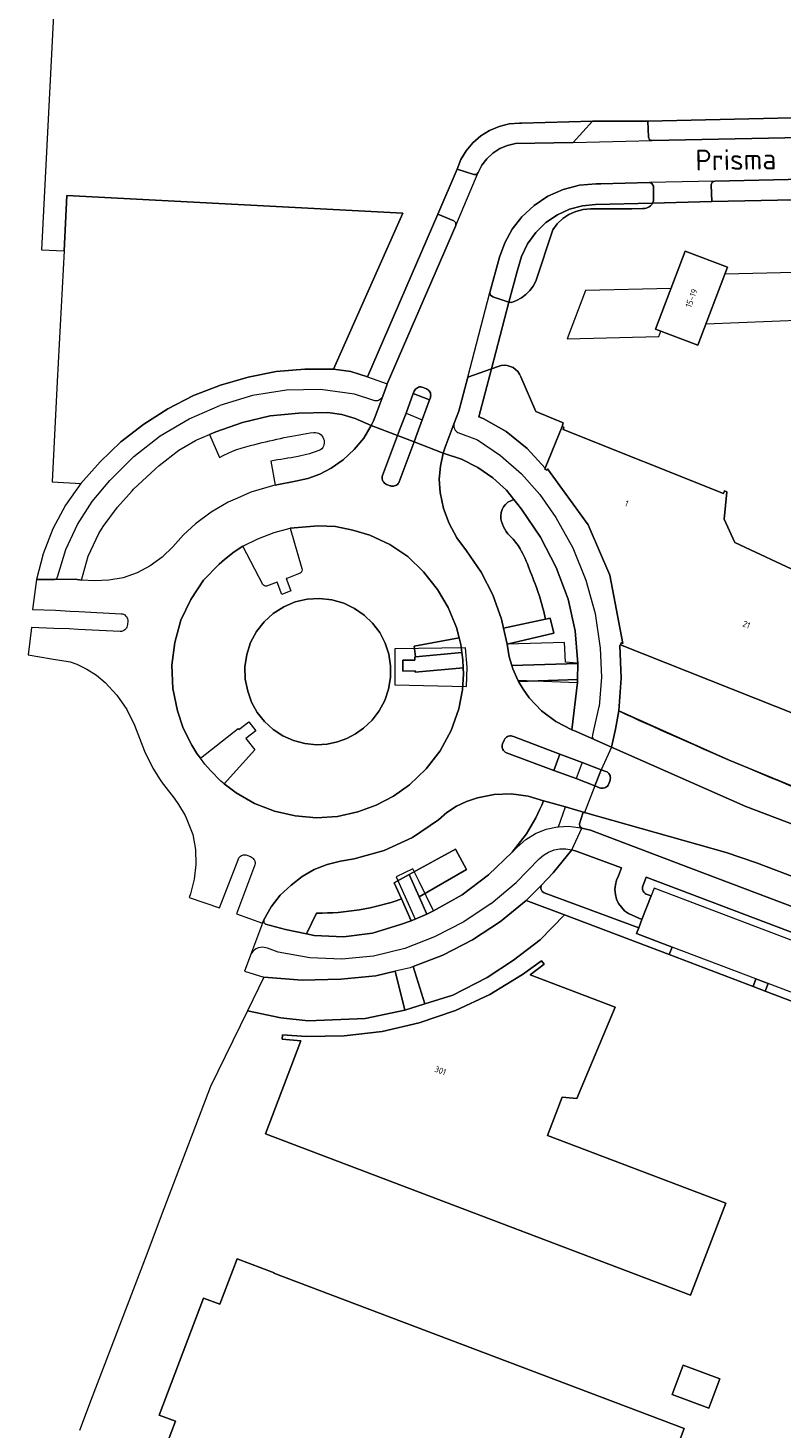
# Model space of a CAD drawing. Header units: metres. Extents: x 92650 to 117222, y 425801 to 461092.
# Tile 15 of 146: x 114434 to 114543, y 426560 to 426761. Entities that reach past the tile are written whole.
import ezdxf
from ezdxf.enums import TextEntityAlignment as Align

# ---------------------------------------------------------------- set-up
doc = ezdxf.new("R2010")
doc.units = ezdxf.units.M
for name, color, linetype, lineweight in [('B-WE-GR-BEPLANTING_CULTUUR_BODEMBEDEKKER-GV', 253, 'CONTINUOUS', 15), ('B-WE-GR-BEPLANTING_CULTUUR_HEESTERS-GV', 253, 'CONTINUOUS', 15), ('B-WE-GR-BEPLANTING_CULTUUR_VASTE PLANTENVAK-GV', 253, 'CONTINUOUS', 15), ('B-WE-GR-GROENVOORZIENING-GV', 253, 'CONTINUOUS', 15), ('B-WE-GR-HAAG-GV', 253, 'CONTINUOUS', 15), ('B-WE-IE-TERREINAFSCHEIDING_KUNSTMATIG_HEKWERK-G', 253, 'IE-TERREINAFSCHEIDING_KUNSTMATIG-SO', 15), ('B-WE-OG-BEBOUWING-GV', 253, 'CONTINUOUS', 15), ('B-WE-OG-BEBOUWING-T18', 253, 'CONTINUOUS', 15), ('B-WE-OG-BEBOUWING_OVERBOUWING-GV', 253, 'CONTINUOUS', 15), ('B-WE-OG-TERREIN_BEGROEID-GV', 253, 'CONTINUOUS', 15), ('B-WE-OG-TERREIN_ERF-GV', 253, 'CONTINUOUS', 15), ('B-WE-OG-TOPOGRAFIE-T18', 7, 'CONTINUOUS', 15), ('B-WE-VH-GESLOTENVERHARDING-GV', 253, 'CONTINUOUS', 15), ('B-WE-VH-OPENVERHARDING-GV', 253, 'CONTINUOUS', 15), ('B-WE-VH-OPENVERHARDING_BETONSTRAATSTEEN-GV', 253, 'CONTINUOUS', 15), ('B-WE-VH-OPENVERHARDING_STRAATBAKSTEEN-GV', 253, 'CONTINUOUS', 15), ('B-WE-VH-OPENVERHARDING_TEGEL-GV', 253, 'CONTINUOUS', 15)]:
    doc.layers.add(name, color=color, linetype=linetype, lineweight=lineweight)
doc.styles.add('NLCS-ISO-M200-T18', font='NLCS-ISO.ttf', dxfattribs={"height": 0.36})
doc.linetypes.add('IE-TERREINAFSCHEIDING_KUNSTMATIG-SO', pattern='A,4,[82,NLCS.SHX,S=0.75,R=90,X=0,Y=0],4,-2', length=10)

msp = doc.modelspace()

# ---------------------------------------------------------------- linework, layer by layer
at = {"layer": 'B-WE-GR-BEPLANTING_CULTUUR_BODEMBEDEKKER-GV', "transparency": 33554687, "flags": 128}
for points in [[(114491.171, 426621.158), (114495.187, 426622.407), (114500.143, 426624.969), (114503.923, 426627.447), (114507.745, 426630.387), (114511.273, 426633.958), (114505.757, 426636.05), (114502.038, 426633.022), (114498.028, 426630.392), (114493.769, 426628.187), (114489.499, 426626.535)], [(114488.306, 426620.267), (114486.907, 426625.853), (114484.121, 426625.194), (114479.082, 426624.709), (114473.558, 426624.604), (114468.049, 426625.016), (114465.681, 426620.172), (114470.45, 426619.173), (114474.397, 426618.753), (114482.587, 426619.089), (114488.299, 426620.265)]]:
    msp.add_lwpolyline(points, close=True, dxfattribs=at)
at = {"layer": 'B-WE-GR-BEPLANTING_CULTUUR_HEESTERS-GV', "transparency": 33554687, "flags": 128}
for points in [[(114502.501, 426675.185), (114503.002, 426672.878), (114509.725, 426674.459), (114509.175, 426676.654), (114508.534, 426676.494)], [(114496.119, 426673.788), (114489.64, 426672.609), (114489.85, 426671.083), (114496.508, 426671.712), (114496.366, 426672.835)]]:
    msp.add_lwpolyline(points, close=True, dxfattribs=at)
at = {"layer": 'B-WE-GR-BEPLANTING_CULTUUR_VASTE PLANTENVAK-GV', "transparency": 33554687}
for points in [[(114503.959, 426693.69, 0.3788042), (114502.119, 426690.897)], [(114502.119, 426690.897, 0.1581703), (114503.665, 426688.202)], [(114503.665, 426688.202, -0.0649586), (114505.032, 426686.337)], [(114505.032, 426686.337, -0.038092), (114506.368, 426683.238)], [(114506.368, 426683.238, -0.0471473), (114508.534, 426676.494)], [(114487.803, 426636.255, -0.0885308), (114475.616, 426634.228)]]:
    msp.add_lwpolyline(points, format="xyb", dxfattribs=at)
at = {"layer": 'B-WE-GR-BEPLANTING_CULTUUR_VASTE PLANTENVAK-GV', "transparency": 33554687, "flags": 128}
for points in [[(114503.002, 426672.878), (114503.302, 426671.097), (114503.686, 426669.805), (114513.176, 426670.129), (114512.779, 426674.798), (114511.767, 426679.374), (114510.036, 426683.933), (114507.789, 426688.26), (114505.056, 426692.299), (114504.533, 426692.97), (114503.959, 426693.69)], [(114508.534, 426676.494), (114509.175, 426676.654), (114509.725, 426674.459), (114503.002, 426672.878)], [(114474.149, 426631.23), (114475.25, 426630.999), (114479.464, 426630.829), (114483.648, 426631.359), (114487.686, 426632.576), (114489.207, 426633.136), (114487.803, 426636.255)], [(114475.616, 426634.228), (114474.149, 426631.23)]]:
    msp.add_lwpolyline(points, dxfattribs=at)
for points in [[(114479.538, 426678.771), (114477.825, 426679.272), (114476.051, 426679.474), (114474.269, 426679.372), (114472.53, 426678.968), (114470.885, 426678.274), (114469.382, 426677.31), (114468.065, 426676.105), (114466.972, 426674.694), (114466.135, 426673.117), (114465.579, 426671.421), (114465.319, 426669.655), (114465.363, 426667.87), (114465.71, 426666.119), (114466.277, 426664.54), (114467.09, 426663.073), (114468.129, 426661.756), (114469.367, 426660.624), (114470.771, 426659.705), (114472.304, 426659.025), (114473.927, 426658.6), (114475.597, 426658.442), (114477.123, 426658.534), (114478.618, 426658.849), (114479.951, 426659.335), (114481.206, 426659.998), (114482.358, 426660.826), (114483.59, 426661.985), (114484.62, 426663.327), (114485.419, 426664.818), (114485.968, 426666.418), (114486.251, 426668.086), (114486.261, 426669.777), (114485.999, 426671.448), (114485.47, 426673.055), (114484.689, 426674.556), (114483.676, 426675.911), (114482.458, 426677.084), (114481.066, 426678.046)], [(114490.362, 426636.561), (114497.151, 426640.491), (114495.565, 426643.401), (114488.937, 426639.754)]]:
    msp.add_lwpolyline(points, close=True, dxfattribs=at)
at = {"layer": 'B-WE-GR-GROENVOORZIENING-GV', "transparency": 33554687, "flags": 128}
for points in [[(114504.639, 426667.538), (114513.138, 426667.833), (114513.176, 426670.129), (114503.686, 426669.805), (114503.817, 426669.365), (114504.54, 426667.71)], [(114490.362, 426636.561), (114488.937, 426639.754), (114486.766, 426638.559), (114487.803, 426636.255), (114489.207, 426633.136), (114489.808, 426633.358), (114491.462, 426634.096)]]:
    msp.add_lwpolyline(points, close=True, dxfattribs=at)
at = {"layer": 'B-WE-GR-HAAG-GV', "transparency": 33554687, "flags": 128}
for points in [[(114511.407, 426670.29), (114511.278, 426673.13), (114503.002, 426672.878), (114503.302, 426671.097), (114503.817, 426669.365), (114504.54, 426667.71), (114513.109, 426667.405), (114513.135, 426667.63), (114513.176, 426670.129), (114513.055, 426670.14)], [(114497.178, 426666.803), (114497.282, 426669.582), (114497.026, 426672.352), (114486.884, 426672.226), (114486.884, 426667.063)], [(114490.352, 426638.791), (114489.465, 426640.605), (114487.068, 426639.433), (114488.979, 426635.197), (114489.808, 426633.358), (114492.435, 426634.53)]]:
    msp.add_lwpolyline(points, close=True, dxfattribs=at)
at = {"layer": 'B-WE-IE-TERREINAFSCHEIDING_KUNSTMATIG_HEKWERK-G', "transparency": 33554687}
msp.add_lwpolyline([(114519.049, 426663.296, 0.0130464), (114551.02, 426649.595)], format="xyb", dxfattribs=at)
at = {"layer": 'B-WE-OG-BEBOUWING-GV', "transparency": 33554687, "flags": 128}
for points in [[(114488.031, 426734.863), (114439.719, 426737.388), (114439.32, 426729.447), (114438.338, 426710.661), (114437.585, 426696.242), (114441.714, 426696.011), (114444.48, 426699.126), (114447.492, 426701.981), (114450.76, 426704.514), (114454.248, 426706.741), (114457.936, 426708.628), (114461.784, 426710.146), (114465.764, 426711.28), (114469.82, 426712.08), (114473.937, 426712.448), (114478.057, 426712.432)], [(114534.677, 426727.096), (114528.613, 426729.404), (114524.347, 426718.19), (114530.418, 426715.903)], [(114511.181, 426704.085), (114510.901, 426704.197), (114508.468, 426698.182), (114508.417, 426698.055), (114508.711, 426697.934), (114508.791, 426698.128), (114514.641, 426690.072), (114517.79, 426682.794), (114519.642, 426672.999), (114519.418, 426673.086), (114519.316, 426672.822), (114548.167, 426661.328), (114555.026, 426678.526), (114535.746, 426687.519), (114534.228, 426690.865), (114534.585, 426694.802), (114534.28, 426694.92), (114534.132, 426694.549), (114511.055, 426703.77)], [(114508.356, 426626.871), (114507.96, 426627.383), (114505.228, 426625.377), (114500.536, 426622.536), (114495.568, 426620.211), (114490.382, 426618.426), (114485.035, 426617.203), (114479.589, 426616.556), (114474.104, 426616.491), (114470.728, 426616.742), (114470.655, 426616.1), (114473.365, 426615.869), (114468.288, 426602.466), (114529.394, 426579.275), (114534.438, 426592.536), (114508.832, 426602.269), (114510.936, 426607.773), (114513.022, 426607.563), (114518.532, 426620.704), (114506.335, 426625.349)], [(114469.512, 426582.522), (114464.178, 426584.52), (114461.685, 426577.993), (114459.363, 426578.876), (114452.982, 426562.052), (114455.318, 426561.163), (114452.841, 426554.618), (114471.479, 426547.551), (114475.409, 426542.868), (114491.601, 426536.67), (114492.794, 426535.226), (114496.616, 426533.768), (114498.588, 426534.094), (114506.718, 426530.947), (114507.915, 426529.494), (114511.737, 426528.055), (114513.694, 426528.361), (114516.09, 426527.459), (114528.453, 426560.105), (114469.477, 426582.429)], [(114533.601, 426567.244), (114528.316, 426569.235), (114526.73, 426565.024), (114532.015, 426563.034)]]:
    msp.add_lwpolyline(points, close=True, dxfattribs=at)
at = {"layer": 'B-WE-OG-BEBOUWING_OVERBOUWING-GV', "transparency": 33554687, "flags": 128}
for points in [[(114531.584, 426718.967), (114545.827, 426719.535), (114548.358, 426726.439), (114534.294, 426726.09)], [(114526.578, 426724.055), (114514.291, 426723.762), (114511.647, 426716.78), (114524.804, 426717.126), (114525.098, 426717.907), (114524.347, 426718.19)]]:
    msp.add_lwpolyline(points, close=True, dxfattribs=at)
at = {"layer": 'B-WE-OG-TERREIN_BEGROEID-GV', "transparency": 33554687, "flags": 128}
for points in [[(114469.677, 426695.756), (114472.572, 426696.309), (114474.365, 426696.694), (114476.083, 426697.337), (114477.688, 426698.224), (114479.459, 426699.422), (114481.036, 426700.864), (114482.388, 426702.521), (114483.484, 426704.356), (114481.157, 426705.342), (114479.227, 426705.903), (114477.243, 426706.21), (114473.073, 426706.124), (114468.929, 426705.705), (114464.974, 426704.756), (114461.13, 426703.438), (114460.21, 426703.047), (114461.663, 426699.757)], [(114469.015, 426699.22), (114469.677, 426695.756)], [(114493.825, 426700.346), (114493.411, 426698.491), (114493.256, 426696.597), (114493.364, 426694.699), (114493.853, 426692.419), (114494.662, 426690.232), (114495.773, 426688.183), (114497.165, 426686.312), (114499.273, 426683.27), (114500.967, 426679.979), (114502.217, 426676.495), (114502.501, 426675.185), (114508.534, 426676.494)], [(114503.959, 426693.69), (114502.895, 426695.024), (114500.976, 426696.819), (114498.818, 426698.317), (114496.465, 426699.486), (114493.968, 426700.302), (114493.825, 426700.346)], [(114467.907, 426681.488), (114465.015, 426686.963), (114463.742, 426686.19), (114462.352, 426685.077), (114461.605, 426684.407), (114459.366, 426682.077), (114457.514, 426679.332), (114456.117, 426676.328), (114455.211, 426673.142), (114454.818, 426669.853), (114454.948, 426666.543), (114455.6, 426663.288), (114456.388, 426660.967), (114457.423, 426658.806), (114457.675, 426658.371), (114458.411, 426657.164), (114458.927, 426656.485), (114464.33, 426660.766), (114464.453, 426660.611), (114465.862, 426661.728), (114466.874, 426660.452), (114465.464, 426659.335), (114466.714, 426657.683), (114462.305, 426652.836), (114464.029, 426651.533), (114466.69, 426650.004), (114469.547, 426648.881), (114472.537, 426648.189), (114475.607, 426647.912), (114478.603, 426648.108), (114481.531, 426648.763), (114484.182, 426649.726), (114486.68, 426651.04), (114488.978, 426652.677), (114491.386, 426654.952), (114493.402, 426657.574), (114494.981, 426660.482), (114496.082, 426663.601), (114496.581, 426666.318), (114496.725, 426668.605), (114496.689, 426669.504), (114489.8, 426668.87), (114489.798, 426669.054), (114488.003, 426669.033), (114487.995, 426670.585), (114489.762, 426670.595), (114489.759, 426671.074), (114489.85, 426671.083), (114489.64, 426672.609), (114496.119, 426673.788), (114495.726, 426675.308), (114494.55, 426678.186), (114493.002, 426680.735), (114490.99, 426683.319), (114488.747, 426685.497), (114486.137, 426687.24), (114483.29, 426688.576), (114480.842, 426689.306), (114478.345, 426689.817), (114475.828, 426689.922), (114471.817, 426689.554), (114473.481, 426683.763)], [(114473.263, 426683.085), (114471.343, 426682.36), (114471.263, 426682.33), (114471.931, 426680.561), (114470.597, 426680.058), (114469.929, 426681.827)], [(114469.929, 426681.827), (114468.419, 426681.257)], [(114508.246, 426650.388), (114506.048, 426651.04), (114503.605, 426651.353), (114501.143, 426651.269), (114498.726, 426650.79), (114497.18, 426650.285), (114495.715, 426649.581), (114494.355, 426648.688), (114493.126, 426647.624), (114489.412, 426645.116), (114485.346, 426643.232), (114481.032, 426642.018), (114479.056, 426641.695), (114477.113, 426641.222), (114475.255, 426640.481), (114473.52, 426639.487), (114471.941, 426638.26), (114470.372, 426636.807), (114469.061, 426635.117), (114468.043, 426633.237), (114468.023, 426632.89), (114468.273, 426632.648), (114471.122, 426631.866), (114474.149, 426631.23), (114475.616, 426634.228)], [(114497.151, 426640.491), (114490.362, 426636.561), (114491.462, 426634.096), (114492.435, 426634.53), (114496.539, 426636.874), (114500.324, 426639.705), (114503.732, 426642.979), (114505.772, 426645.611)], [(114487.803, 426636.255), (114486.766, 426638.559), (114488.937, 426639.754), (114495.565, 426643.401), (114497.151, 426640.491)]]:
    msp.add_lwpolyline(points, dxfattribs=at)
at = {"layer": 'B-WE-OG-TERREIN_BEGROEID-GV', "transparency": 33554687}
for points in [[(114466.754, 426701.602, -0.0281535), (114475.241, 426703.353)], [(114475.241, 426703.353, -0.7227858), (114476.191, 426700.827)], [(114461.663, 426699.757, -0.0760637), (114466.754, 426701.602)], [(114476.191, 426700.827, -0.0459635), (114472.951, 426699.864)], [(114472.951, 426699.864, 0.0035451), (114469.015, 426699.22)], [(114502.119, 426690.897, -0.3788042), (114503.959, 426693.69)], [(114503.665, 426688.202, -0.1581703), (114502.119, 426690.897)], [(114505.032, 426686.337, 0.0649586), (114503.665, 426688.202)], [(114506.368, 426683.238, 0.038092), (114505.032, 426686.337)], [(114473.481, 426683.763, -0.3978806), (114473.263, 426683.085)], [(114508.534, 426676.494, 0.0471473), (114506.368, 426683.238)], [(114468.419, 426681.257, -0.3696745), (114467.907, 426681.488)], [(114505.772, 426645.611, 0.0478073), (114508.246, 426650.388)], [(114475.616, 426634.228, 0.0885308), (114487.803, 426636.255)]]:
    msp.add_lwpolyline(points, format="xyb", dxfattribs=at)
at = {"layer": 'B-WE-OG-TERREIN_BEGROEID-GV', "transparency": 33554687, "flags": 128}
for points in [[(114472.304, 426659.025), (114470.771, 426659.705), (114469.367, 426660.624), (114468.129, 426661.756), (114467.09, 426663.073), (114466.277, 426664.54), (114465.71, 426666.119), (114465.363, 426667.87), (114465.319, 426669.655), (114465.579, 426671.421), (114466.135, 426673.117), (114466.972, 426674.694), (114468.065, 426676.105), (114469.382, 426677.31), (114470.885, 426678.274), (114472.53, 426678.968), (114474.269, 426679.372), (114476.051, 426679.474), (114477.825, 426679.272), (114479.538, 426678.771), (114481.066, 426678.046), (114482.458, 426677.084), (114483.676, 426675.911), (114484.689, 426674.556), (114485.47, 426673.055), (114485.999, 426671.448), (114486.261, 426669.777), (114486.251, 426668.086), (114485.968, 426666.418), (114485.419, 426664.818), (114484.62, 426663.327), (114483.59, 426661.985), (114482.358, 426660.826), (114481.206, 426659.998), (114479.951, 426659.335), (114478.618, 426658.849), (114477.123, 426658.534), (114475.597, 426658.442), (114473.927, 426658.6)], [(114504.639, 426667.538), (114505.296, 426666.401), (114506.182, 426665.176), (114507.961, 426663.317), (114510.021, 426661.775), (114512.306, 426660.592), (114513.109, 426667.405), (114513.135, 426667.63), (114513.138, 426667.833)], [(114551.02, 426649.595), (114534.945, 426656.237), (114519.049, 426663.296), (114518.613, 426660.671), (114518.006, 426658.081), (114537.315, 426649.548), (114639.878, 426610.648), (114641.662, 426615.306), (114636.825, 426617.146), (114638.224, 426620.98), (114635.823, 426621.919), (114634.327, 426618.096), (114597.225, 426632.168)], [(114534.483, 426642.946), (114514.157, 426648.703), (114513.872, 426648.594), (114513.429, 426647.058), (114513.455, 426646.687), (114513.747, 426646.456), (114515.006, 426646.162), (114529.366, 426640.699), (114635.179, 426600.656), (114635.323, 426600.625), (114635.471, 426600.619), (114635.617, 426600.639), (114635.758, 426600.685), (114635.889, 426600.753), (114636.006, 426600.844), (114636.105, 426600.953), (114636.185, 426601.077), (114636.241, 426601.214), (114637.37, 426604.053), (114538.847, 426641.431)], [(114513.074, 426643.086), (114512.299, 426643.346), (114509.647, 426640.01), (114507.914, 426638.197), (114507.873, 426637.818), (114507.894, 426637.616), (114508.025, 426637.354), (114508.336, 426637.154), (114521.938, 426632.115), (114522.382, 426633.301), (114520.458, 426634.147), (114519.906, 426634.558), (114519.43, 426635.056), (114519.043, 426635.626), (114518.758, 426636.253), (114518.58, 426636.918), (114518.517, 426637.604), (114518.568, 426638.291), (114518.733, 426638.959), (114519.008, 426639.591), (114519.455, 426640.729)]]:
    msp.add_lwpolyline(points, close=True, dxfattribs=at)
at = {"layer": 'B-WE-OG-TERREIN_ERF-GV', "transparency": 33554687, "flags": 128}
for points in [[(114437.811, 426763.39), (114436.074, 426729.578), (114439.32, 426729.447), (114439.719, 426737.388), (114488.031, 426734.863), (114478.057, 426712.432), (114480.539, 426712.094), (114482.926, 426711.333), (114493.06, 426734.712), (114495.818, 426741.178), (114496.373, 426742.564), (114497.139, 426743.845), (114498.097, 426744.989), (114499.224, 426745.969), (114500.49, 426746.758), (114501.866, 426747.338), (114503.315, 426747.695), (114504.803, 426747.818), (114505.075, 426747.815), (114515.265, 426748.079), (114523.234, 426748.107), (114548.159, 426748.671)], [(114560.825, 426737.113), (114532.426, 426736.528), (114523.923, 426736.299), (114523.794, 426736.099), (114523.633, 426735.923), (114523.446, 426735.776), (114523.237, 426735.661), (114523.013, 426735.582), (114522.778, 426735.541), (114522.54, 426735.539), (114520.922, 426735.498), (114515, 426735.475), (114513.928, 426735.382), (114512.887, 426735.114), (114511.904, 426734.676), (114511.008, 426734.082), (114510.222, 426733.348), (114509.568, 426732.494), (114507.149, 426725.068), (114506.756, 426724.367), (114506.269, 426723.727), (114505.697, 426723.162), (114505.053, 426722.681), (114504.348, 426722.295), (114503.639, 426722.024), (114503.276, 426722.062), (114500.752, 426712.498), (114501.713, 426712.842), (114502.142, 426712.955), (114502.583, 426712.993), (114503.025, 426712.955), (114503.454, 426712.842), (114503.857, 426712.658), (114504.222, 426712.407), (114504.54, 426712.098), (114504.8, 426711.739), (114504.995, 426711.341), (114507.159, 426706.333), (114511.043, 426704.721), (114510.901, 426704.197), (114511.181, 426704.085), (114511.055, 426703.77), (114534.132, 426694.549), (114534.28, 426694.92), (114534.585, 426694.802), (114534.228, 426690.865), (114535.746, 426687.519), (114555.026, 426678.526)], [(114548.167, 426661.328), (114519.316, 426672.822), (114519.214, 426672.71), (114519.402, 426667.998), (114519.049, 426663.296), (114534.945, 426656.237), (114551.02, 426649.595)], [(114553.525, 426617.93), (114540.11, 426623.019), (114538.367, 426623.68), (114526.31, 426628.254), (114511.273, 426633.958), (114507.745, 426630.387), (114503.923, 426627.447), (114500.143, 426624.969), (114495.187, 426622.407), (114491.171, 426621.158), (114488.306, 426620.267), (114488.299, 426620.265), (114482.587, 426619.089), (114474.397, 426618.753), (114470.45, 426619.173), (114465.681, 426620.172), (114460.373, 426609.315), (114458.599, 426604.66), (114453.667, 426591.722), (114450.945, 426584.581), (114443.21, 426564.287), (114441.512, 426559.833)]]:
    msp.add_lwpolyline(points, dxfattribs=at)
for points in [[(114534.677, 426727.096), (114530.418, 426715.903), (114524.347, 426718.19), (114528.613, 426729.404)], [(114470.655, 426616.1), (114470.728, 426616.742), (114474.104, 426616.491), (114479.589, 426616.556), (114485.035, 426617.203), (114490.382, 426618.426), (114495.568, 426620.211), (114500.536, 426622.536), (114505.228, 426625.377), (114507.96, 426627.383), (114508.356, 426626.871), (114506.335, 426625.349), (114518.532, 426620.704), (114513.022, 426607.563), (114510.936, 426607.773), (114508.832, 426602.269), (114534.438, 426592.536), (114529.394, 426579.275), (114468.288, 426602.466), (114473.365, 426615.869)], [(114506.718, 426530.947), (114498.588, 426534.094), (114496.616, 426533.768), (114492.794, 426535.226), (114491.601, 426536.67), (114475.409, 426542.868), (114471.479, 426547.551), (114452.841, 426554.618), (114455.318, 426561.163), (114452.982, 426562.052), (114459.363, 426578.876), (114461.685, 426577.993), (114464.178, 426584.52), (114469.512, 426582.522), (114469.477, 426582.429), (114528.453, 426560.105), (114516.09, 426527.459), (114513.694, 426528.361), (114511.737, 426528.055), (114507.915, 426529.494)], [(114532.015, 426563.034), (114526.73, 426565.024), (114528.316, 426569.235), (114533.601, 426567.244)]]:
    msp.add_lwpolyline(points, close=True, dxfattribs=at)
at = {"layer": 'B-WE-VH-GESLOTENVERHARDING-GV', "transparency": 33554687, "flags": 128}
for points in [[(114518.006, 426658.081), (114515.531, 426659.198), (114512.858, 426660.374), (114512.306, 426660.592), (114510.021, 426661.775), (114507.961, 426663.317), (114506.182, 426665.176), (114505.296, 426666.401), (114504.639, 426667.538), (114504.54, 426667.71), (114503.817, 426669.365), (114503.686, 426669.805), (114503.302, 426671.097), (114503.002, 426672.878), (114502.501, 426675.185), (114502.217, 426676.495), (114500.967, 426679.979), (114499.273, 426683.27), (114497.165, 426686.312), (114495.773, 426688.183), (114494.662, 426690.232), (114493.853, 426692.419), (114493.364, 426694.699), (114493.256, 426696.597), (114493.411, 426698.491), (114493.825, 426700.346), (114489.62, 426701.979), (114487.482, 426696.248), (114487.417, 426696.107), (114487.332, 426695.979), (114487.227, 426695.865), (114487.106, 426695.769), (114486.971, 426695.693), (114486.826, 426695.639), (114486.674, 426695.609), (114486.52, 426695.602), (114486.403, 426695.613), (114486.287, 426695.638), (114486.176, 426695.677), (114485.678, 426695.868), (114485.522, 426695.947), (114485.381, 426696.051), (114485.259, 426696.177), (114485.161, 426696.322), (114485.089, 426696.481), (114485.045, 426696.651), (114485.031, 426696.825), (114485.046, 426697), (114485.09, 426697.169), (114487.251, 426702.897), (114483.484, 426704.356), (114482.388, 426702.521), (114481.036, 426700.864), (114479.459, 426699.422), (114477.688, 426698.224), (114476.083, 426697.337), (114474.365, 426696.694), (114472.572, 426696.309), (114469.677, 426695.756), (114469.616, 426695.744), (114466.165, 426694.752), (114464.248, 426693.905), (114462.88, 426693.301), (114460.468, 426691.865), (114458.221, 426690.182), (114456.501, 426688.611), (114454.926, 426686.895), (114453.394, 426685.42), (114451.674, 426684.171), (114449.797, 426683.171), (114447.8, 426682.44), (114445.759, 426682.108), (114443.693, 426682.005), (114441.815, 426682.11), (114440.887, 426682.232), (114437.93, 426682.213), (114435.346, 426682.171), (114434.775, 426677.894), (114438.056, 426677.787), (114440.181, 426677.641), (114441.409, 426677.581), (114447.535, 426677.279), (114447.709, 426677.248), (114447.875, 426677.187), (114448.028, 426677.098), (114448.164, 426676.985), (114448.278, 426676.85), (114448.368, 426676.698), (114448.43, 426676.532), (114448.462, 426676.359), (114448.465, 426676.182), (114448.428, 426675.7), (114448.399, 426675.528), (114448.342, 426675.362), (114448.261, 426675.208), (114448.155, 426675.068), (114448.03, 426674.947), (114447.886, 426674.847), (114447.729, 426674.771), (114447.561, 426674.721), (114447.388, 426674.698), (114441.315, 426675.023), (114440.022, 426675.092), (114437.846, 426675.145), (114434.602, 426675.299), (114434.123, 426671.355), (114437.492, 426670.802), (114440.177, 426670.362), (114441.132, 426670.017), (114442.602, 426669.305), (114443.974, 426668.42), (114445.228, 426667.375), (114446.918, 426665.541), (114448.331, 426663.486), (114449.438, 426661.252), (114450.873, 426657.504), (114452.094, 426655.054), (114453.148, 426653.411), (114453.572, 426652.75), (114453.591, 426652.727), (114455.159, 426650.772), (114455.737, 426649.842), (114456.722, 426648.258), (114456.867, 426647.9), (114457.836, 426645.515), (114458.196, 426643.391), (114458.26, 426641.237), (114458.026, 426639.095), (114457.499, 426637.006), (114457.292, 426636.479), (114461.673, 426634.974), (114464.323, 426641.898), (114464.379, 426642.044), (114464.458, 426642.18), (114464.558, 426642.301), (114464.676, 426642.404), (114464.809, 426642.487), (114464.954, 426642.548), (114465.106, 426642.584), (114465.263, 426642.595), (114465.419, 426642.581), (114465.571, 426642.542), (114466.107, 426642.348), (114466.253, 426642.281), (114466.386, 426642.192), (114466.503, 426642.082), (114466.601, 426641.956), (114466.678, 426641.815), (114466.732, 426641.664), (114466.76, 426641.506), (114466.764, 426641.346), (114466.741, 426641.187), (114466.694, 426641.034), (114464.105, 426634.134), (114467.821, 426632.793), (114468.043, 426633.237), (114469.061, 426635.117), (114470.372, 426636.807), (114471.941, 426638.26), (114473.52, 426639.487), (114475.255, 426640.481), (114477.113, 426641.222), (114479.056, 426641.695), (114481.032, 426642.018), (114485.346, 426643.232), (114489.412, 426645.116), (114493.126, 426647.624), (114494.355, 426648.688), (114495.715, 426649.581), (114497.18, 426650.285), (114498.726, 426650.79), (114501.143, 426651.269), (114503.605, 426651.353), (114506.048, 426651.04), (114508.246, 426650.388), (114508.41, 426650.339), (114511.404, 426649.487), (114514.157, 426648.703)], [(114515.616, 426652.533), (114512.926, 426653.569), (114509.724, 426654.745), (114502.897, 426657.274), (114502.745, 426657.353), (114502.608, 426657.457), (114502.492, 426657.584), (114502.399, 426657.728), (114502.332, 426657.886), (114502.294, 426658.054), (114502.285, 426658.225), (114502.305, 426658.396), (114502.355, 426658.56), (114502.571, 426659.11), (114502.66, 426659.263), (114502.774, 426659.399), (114502.909, 426659.513), (114503.062, 426659.602), (114503.228, 426659.664), (114503.402, 426659.697), (114503.579, 426659.7), (114503.754, 426659.673), (114503.922, 426659.616), (114510.608, 426657.081), (114513.811, 426655.867), (114516.552, 426654.832)], [(114639.878, 426610.648), (114537.315, 426649.548), (114518.006, 426658.081), (114516.552, 426654.832), (114517.218, 426654.599), (114517.373, 426654.523), (114517.512, 426654.422), (114517.632, 426654.299), (114517.73, 426654.157), (114517.801, 426654), (114517.845, 426653.834), (114517.86, 426653.662), (114517.845, 426653.491), (114517.801, 426653.324), (114517.624, 426652.797), (114517.54, 426652.641), (114517.431, 426652.501), (114517.3, 426652.383), (114517.15, 426652.288), (114516.986, 426652.221), (114516.813, 426652.182), (114516.636, 426652.174), (114516.46, 426652.196), (114516.291, 426652.248), (114515.616, 426652.533), (114514.157, 426648.703), (114534.483, 426642.946), (114538.847, 426641.431), (114637.37, 426604.053)]]:
    msp.add_lwpolyline(points, dxfattribs=at)
msp.add_lwpolyline([(114462.305, 426652.836), (114461.826, 426653.198), (114460.358, 426654.71), (114459.562, 426655.65), (114458.927, 426656.485), (114458.411, 426657.164), (114457.675, 426658.371), (114457.423, 426658.806), (114456.388, 426660.967), (114455.6, 426663.288), (114454.948, 426666.543), (114454.818, 426669.853), (114455.211, 426673.142), (114456.117, 426676.328), (114457.514, 426679.332), (114459.366, 426682.077), (114461.605, 426684.407), (114462.352, 426685.077), (114463.742, 426686.19), (114465.015, 426686.963), (114467.18, 426688.031), (114469.516, 426688.93), (114471.817, 426689.554), (114475.828, 426689.922), (114478.345, 426689.817), (114480.842, 426689.306), (114483.29, 426688.576), (114486.137, 426687.24), (114488.747, 426685.497), (114490.99, 426683.319), (114493.002, 426680.735), (114494.55, 426678.186), (114495.726, 426675.308), (114496.119, 426673.788), (114496.366, 426672.835), (114496.508, 426671.712), (114496.643, 426670.64), (114496.689, 426669.504), (114496.725, 426668.605), (114496.581, 426666.318), (114496.082, 426663.601), (114494.981, 426660.482), (114493.402, 426657.574), (114491.386, 426654.952), (114488.978, 426652.677), (114486.68, 426651.04), (114484.182, 426649.726), (114481.531, 426648.763), (114478.603, 426648.108), (114475.607, 426647.912), (114472.537, 426648.189), (114469.547, 426648.881), (114466.69, 426650.004), (114464.029, 426651.533)], close=True, dxfattribs=at)
at = {"layer": 'B-WE-VH-OPENVERHARDING-GV', "transparency": 33554687, "flags": 128}
for points in [[(114522.54, 426735.539), (114522.778, 426735.541), (114523.013, 426735.582), (114523.237, 426735.661), (114523.446, 426735.776), (114523.633, 426735.923), (114523.794, 426736.099), (114523.923, 426736.299), (114515.732, 426736.118), (114513.832, 426735.931), (114511.989, 426735.435), (114510.251, 426734.645), (114508.576, 426733.509), (114507.123, 426732.099), (114505.937, 426730.459), (114505.053, 426728.638), (114504.498, 426726.691), (114503.276, 426722.062), (114503.639, 426722.024), (114504.348, 426722.295), (114505.053, 426722.681), (114505.697, 426723.162), (114506.269, 426723.727), (114506.756, 426724.367), (114507.149, 426725.068), (114509.568, 426732.494), (114510.222, 426733.348), (114511.008, 426734.082), (114511.904, 426734.676), (114512.887, 426735.114), (114513.928, 426735.382), (114515, 426735.475), (114520.922, 426735.498)], [(114504.995, 426711.341), (114504.8, 426711.739), (114504.54, 426712.098), (114504.222, 426712.407), (114503.857, 426712.658), (114503.454, 426712.842), (114503.025, 426712.955), (114502.583, 426712.993), (114502.142, 426712.955), (114501.713, 426712.842), (114500.752, 426712.498), (114498.932, 426705.603), (114499.546, 426705.367), (114502.889, 426703.456), (114505.888, 426701.04), (114508.468, 426698.182), (114510.901, 426704.197), (114511.043, 426704.721), (114507.159, 426706.333)], [(114490.933, 426709.824), (114490.768, 426709.87), (114490.599, 426709.888), (114490.428, 426709.876), (114490.262, 426709.836), (114490.105, 426709.769), (114489.962, 426709.676), (114489.836, 426709.56), (114489.732, 426709.425), (114489.652, 426709.274), (114489.495, 426708.927), (114491.837, 426708.04), (114491.972, 426708.374), (114492.014, 426708.535), (114492.028, 426708.7), (114492.015, 426708.865), (114491.973, 426709.026), (114491.906, 426709.177), (114491.814, 426709.316), (114491.701, 426709.436), (114491.568, 426709.537), (114491.421, 426709.613)], [(114486.176, 426695.677), (114486.287, 426695.638), (114486.403, 426695.613), (114486.52, 426695.602), (114486.674, 426695.609), (114486.826, 426695.639), (114486.971, 426695.693), (114487.106, 426695.769), (114487.227, 426695.865), (114487.332, 426695.979), (114487.417, 426696.107), (114487.482, 426696.248), (114489.62, 426701.979), (114487.251, 426702.897), (114485.09, 426697.169), (114485.046, 426697), (114485.031, 426696.825), (114485.045, 426696.651), (114485.089, 426696.481), (114485.161, 426696.322), (114485.259, 426696.177), (114485.381, 426696.051), (114485.522, 426695.947), (114485.678, 426695.868)], [(114503.922, 426659.616), (114503.754, 426659.673), (114503.579, 426659.7), (114503.402, 426659.697), (114503.228, 426659.664), (114503.062, 426659.602), (114502.909, 426659.513), (114502.774, 426659.399), (114502.66, 426659.263), (114502.571, 426659.11), (114502.355, 426658.56), (114502.305, 426658.396), (114502.285, 426658.225), (114502.294, 426658.054), (114502.332, 426657.886), (114502.399, 426657.728), (114502.492, 426657.584), (114502.608, 426657.457), (114502.745, 426657.353), (114502.897, 426657.274), (114509.724, 426654.745), (114510.608, 426657.081)], [(114517.218, 426654.599), (114516.552, 426654.832), (114515.616, 426652.533), (114516.291, 426652.248), (114516.46, 426652.196), (114516.636, 426652.174), (114516.813, 426652.182), (114516.986, 426652.221), (114517.15, 426652.288), (114517.3, 426652.383), (114517.431, 426652.501), (114517.54, 426652.641), (114517.624, 426652.797), (114517.801, 426653.324), (114517.845, 426653.491), (114517.86, 426653.662), (114517.845, 426653.834), (114517.801, 426654), (114517.73, 426654.157), (114517.632, 426654.299), (114517.512, 426654.422), (114517.373, 426654.523)]]:
    msp.add_lwpolyline(points, close=True, dxfattribs=at)
at = {"layer": 'B-WE-VH-OPENVERHARDING_BETONSTRAATSTEEN-GV', "transparency": 33554687, "flags": 128}
for points in [[(114523.316, 426745.778), (114523.234, 426748.107), (114515.265, 426748.079), (114512.519, 426745.049), (114523.878, 426745.303), (114523.498, 426745.423)], [(114498.223, 426740.42), (114495.818, 426741.178), (114493.06, 426734.712), (114495.358, 426733.757), (114495.63, 426733.483), (114495.626, 426733.097), (114498.837, 426740.707), (114498.586, 426740.444)], [(114532.51, 426739.321), (114532.869, 426739.469), (114523.462, 426739.288), (114523.837, 426739.118), (114524.047, 426738.765), (114524.059, 426736.659), (114523.923, 426736.299), (114532.426, 426736.528), (114532.364, 426738.961)], [(114538.367, 426623.68), (114538.78, 426624.771), (114526.722, 426629.34), (114526.31, 426628.254)], [(114553.94, 426619.027), (114540.524, 426624.11), (114540.11, 426623.019), (114553.525, 426617.93)]]:
    msp.add_lwpolyline(points, close=True, dxfattribs=at)
for points in [[(114512.519, 426745.049), (114504.213, 426744.863), (114503.058, 426744.602), (114501.965, 426744.145), (114500.969, 426743.505), (114500.098, 426742.701), (114499.38, 426741.759), (114498.837, 426740.707)], [(114547.749, 426745.804), (114523.878, 426745.303)], [(114495.626, 426733.097), (114485.779, 426710.317), (114485.692, 426710.117), (114485.115, 426708.561), (114483.987, 426705.48), (114483.792, 426705.009), (114483.484, 426704.356), (114487.251, 426702.897), (114487.687, 426704.055), (114488.47, 426706.095), (114489.495, 426708.927), (114489.652, 426709.274), (114489.732, 426709.425), (114489.836, 426709.56), (114489.962, 426709.676), (114490.105, 426709.769), (114490.262, 426709.836), (114490.428, 426709.876), (114490.599, 426709.888), (114490.768, 426709.87), (114490.933, 426709.824), (114491.421, 426709.613), (114491.568, 426709.537), (114491.701, 426709.436), (114491.814, 426709.316), (114491.906, 426709.177), (114491.973, 426709.026), (114492.015, 426708.865), (114492.028, 426708.7), (114492.014, 426708.535), (114491.972, 426708.374), (114491.837, 426708.04), (114490.785, 426705.171), (114490.077, 426703.204), (114489.62, 426701.979), (114493.825, 426700.346), (114494.068, 426701.085), (114494.223, 426701.606), (114495.397, 426704.656), (114496.066, 426706.388), (114497.346, 426711.281), (114500.522, 426723.469), (114501.889, 426728.533), (114502.665, 426730.624), (114503.75, 426732.572), (114505.12, 426734.332), (114506.879, 426735.972), (114508.883, 426737.3), (114511.078, 426738.281), (114513.405, 426738.888), (114515.8, 426739.105), (114516.469, 426739.095), (114523.462, 426739.288)], [(114532.869, 426739.469), (114558.238, 426740.032)], [(114497.346, 426711.281), (114500.752, 426712.498), (114503.276, 426722.062), (114500.945, 426722.834), (114500.607, 426723.066), (114500.522, 426723.469)], [(114633.935, 426597.367), (114523.017, 426639.413), (114522.499, 426638.089), (114522.464, 426637.942), (114522.454, 426637.791), (114522.468, 426637.64), (114522.506, 426637.494), (114522.568, 426637.356), (114522.651, 426637.229), (114522.753, 426637.118), (114522.872, 426637.024), (114523.004, 426636.951), (114523.707, 426636.688)], [(114631.074, 426589.801), (114633.53, 426596.295), (114524.135, 426637.793), (114523.707, 426636.688), (114522.382, 426633.301), (114521.938, 426632.115), (114521.62, 426631.273), (114526.722, 426629.34)], [(114538.78, 426624.771), (114540.524, 426624.11)]]:
    msp.add_lwpolyline(points, dxfattribs=at)
at = {"layer": 'B-WE-VH-OPENVERHARDING_STRAATBAKSTEEN-GV', "transparency": 33554687, "flags": 128}
msp.add_lwpolyline([(114496.689, 426669.504), (114496.643, 426670.64), (114496.508, 426671.712), (114489.85, 426671.083), (114489.759, 426671.074), (114489.762, 426670.595), (114487.995, 426670.585), (114488.003, 426669.033), (114489.798, 426669.054), (114489.8, 426668.87)], close=True, dxfattribs=at)
at = {"layer": 'B-WE-VH-OPENVERHARDING_TEGEL-GV', "transparency": 33554687, "flags": 128}
for points in [[(114512.519, 426745.049), (114515.265, 426748.079), (114505.075, 426747.815), (114504.803, 426747.818), (114503.315, 426747.695), (114501.866, 426747.338), (114500.49, 426746.758), (114499.224, 426745.969), (114498.097, 426744.989), (114497.139, 426743.845), (114496.373, 426742.564), (114495.818, 426741.178), (114498.223, 426740.42), (114498.586, 426740.444), (114498.837, 426740.707), (114499.38, 426741.759), (114500.098, 426742.701), (114500.969, 426743.505), (114501.965, 426744.145), (114503.058, 426744.602), (114504.213, 426744.863)], [(114548.238, 426746.321), (114548.159, 426748.671), (114523.234, 426748.107), (114523.316, 426745.778), (114523.498, 426745.423), (114523.878, 426745.303), (114547.749, 426745.804), (114548.102, 426745.96)], [(114523.837, 426739.118), (114523.462, 426739.288), (114516.469, 426739.095), (114515.8, 426739.105), (114513.405, 426738.888), (114511.078, 426738.281), (114508.883, 426737.3), (114506.879, 426735.972), (114505.12, 426734.332), (114503.75, 426732.572), (114502.665, 426730.624), (114501.889, 426728.533), (114500.522, 426723.469), (114500.607, 426723.066), (114500.945, 426722.834), (114503.276, 426722.062), (114504.498, 426726.691), (114505.053, 426728.638), (114505.937, 426730.459), (114507.123, 426732.099), (114508.576, 426733.509), (114510.251, 426734.645), (114511.989, 426735.435), (114513.832, 426735.931), (114515.732, 426736.118), (114523.923, 426736.299), (114524.059, 426736.659), (114524.047, 426738.765)], [(114495.358, 426733.757), (114493.06, 426734.712), (114482.926, 426711.333), (114485.779, 426710.317), (114495.626, 426733.097), (114495.63, 426733.483)], [(114491.837, 426708.04), (114489.495, 426708.927), (114488.47, 426706.095), (114490.785, 426705.171)], [(114516.552, 426654.832), (114513.811, 426655.867), (114512.926, 426653.569), (114515.616, 426652.533)], [(114508.336, 426637.154), (114508.025, 426637.354), (114507.894, 426637.616), (114507.873, 426637.818), (114507.914, 426638.197), (114505.757, 426636.05), (114511.273, 426633.958), (114526.31, 426628.254), (114526.722, 426629.34), (114521.62, 426631.273), (114521.938, 426632.115)], [(114491.171, 426621.158), (114489.499, 426626.535), (114489.047, 426626.36), (114486.907, 426625.853), (114488.306, 426620.267)], [(114538.367, 426623.68), (114540.11, 426623.019), (114540.524, 426624.11), (114538.78, 426624.771)]]:
    msp.add_lwpolyline(points, close=True, dxfattribs=at)
for points in [[(114558.238, 426740.032), (114532.869, 426739.469), (114532.51, 426739.321), (114532.364, 426738.961), (114532.426, 426736.528), (114560.825, 426737.113)], [(114482.926, 426711.333), (114480.539, 426712.094), (114478.057, 426712.432), (114473.937, 426712.448), (114469.82, 426712.08), (114465.764, 426711.28), (114461.784, 426710.146), (114457.936, 426708.628), (114454.248, 426706.741), (114450.76, 426704.514), (114447.492, 426701.981), (114444.48, 426699.126), (114441.714, 426696.011), (114439.506, 426692.865), (114437.692, 426689.477), (114436.298, 426685.895), (114435.346, 426682.171), (114437.93, 426682.213), (114438.283, 426682.358), (114438.428, 426682.711), (114439.579, 426686.496), (114441.231, 426690.092), (114443.354, 426693.431), (114445.908, 426696.452), (114449.315, 426699.873), (114453.129, 426702.834), (114457.287, 426705.288), (114461.723, 426707.194)], [(114515.531, 426659.198), (114518.006, 426658.081), (114518.613, 426660.671), (114519.049, 426663.296), (114519.402, 426667.998), (114519.214, 426672.71), (114519.316, 426672.822), (114519.418, 426673.086), (114519.642, 426672.999), (114517.79, 426682.794), (114514.641, 426690.072), (114508.791, 426698.128), (114508.711, 426697.934), (114508.417, 426698.055), (114508.468, 426698.182), (114505.888, 426701.04), (114502.889, 426703.456), (114499.546, 426705.367), (114498.932, 426705.603), (114500.752, 426712.498), (114497.346, 426711.281), (114496.066, 426706.388), (114495.397, 426704.656), (114495.353, 426704.467), (114495.342, 426704.274), (114495.364, 426704.082), (114495.419, 426703.896), (114495.505, 426703.722), (114495.619, 426703.566), (114495.759, 426703.432), (114495.919, 426703.323), (114498.759, 426702.264), (114502.059, 426700.017), (114505.059, 426697.384), (114507.716, 426694.404), (114509.989, 426691.122), (114512.433, 426686.751), (114514.328, 426682.116), (114515.646, 426677.285), (114516.367, 426672.33), (114516.578, 426668.138), (114516.226, 426663.956)], [(114437.93, 426682.213), (114440.887, 426682.232), (114441.815, 426682.11), (114442.778, 426685.552), (114444.29, 426688.79), (114444.941, 426689.798), (114446.996, 426692.594), (114449.079, 426694.947), (114449.297, 426695.193), (114452.43, 426698.126), (114453.004, 426698.574), (114455.813, 426700.766), (114458.207, 426702.168), (114458.384, 426702.272), (114460.21, 426703.047), (114461.13, 426703.438), (114464.974, 426704.756), (114468.929, 426705.705), (114473.073, 426706.124), (114477.243, 426706.21), (114479.227, 426705.903), (114481.157, 426705.342), (114483.484, 426704.356), (114483.792, 426705.009), (114483.987, 426705.48), (114485.115, 426708.561), (114485.041, 426708.402), (114484.941, 426708.258), (114484.817, 426708.134), (114484.675, 426708.031), (114484.517, 426707.955), (114484.349, 426707.906), (114484.175, 426707.887), (114484, 426707.897), (114483.829, 426707.937), (114481.05, 426708.85), (114476.179, 426709.498), (114471.266, 426709.434), (114466.413, 426708.661), (114461.723, 426707.194)], [(114485.115, 426708.561), (114485.692, 426710.117), (114485.779, 426710.317)], [(114488.47, 426706.095), (114487.687, 426704.055), (114487.251, 426702.897), (114489.62, 426701.979), (114490.077, 426703.204), (114490.785, 426705.171)], [(114495.397, 426704.656), (114494.223, 426701.606), (114494.068, 426701.085), (114493.825, 426700.346), (114493.968, 426700.302), (114496.465, 426699.486), (114498.818, 426698.317), (114500.976, 426696.819), (114502.895, 426695.024), (114503.959, 426693.69), (114504.533, 426692.97), (114505.056, 426692.299), (114507.789, 426688.26), (114510.036, 426683.933), (114511.767, 426679.374), (114512.779, 426674.798), (114513.176, 426670.129), (114513.138, 426667.833), (114513.135, 426667.63), (114513.109, 426667.405), (114512.306, 426660.592), (114512.858, 426660.374), (114515.531, 426659.198), (114515.289, 426659.485), (114515.318, 426659.859), (114516.226, 426663.956)], [(114513.811, 426655.867), (114510.608, 426657.081), (114509.724, 426654.745), (114512.926, 426653.569)], [(114510.39, 426646.645), (114511.404, 426649.487), (114508.41, 426650.339), (114508.246, 426650.388)], [(114510.39, 426646.645), (114511.836, 426646.705), (114513.275, 426646.553), (114513.747, 426646.456), (114513.455, 426646.687), (114513.429, 426647.058), (114513.872, 426648.594), (114514.157, 426648.703), (114511.404, 426649.487)], [(114500.701, 426635.591), (114504.325, 426638.617), (114507.602, 426642.016), (114508.248, 426642.568), (114508.98, 426643.001), (114509.775, 426643.302), (114510.609, 426643.462), (114511.459, 426643.477), (114512.299, 426643.346), (114513.747, 426646.456)], [(114505.772, 426645.611), (114503.732, 426642.979), (114504.456, 426643.724), (114505.701, 426644.807), (114507.109, 426645.666), (114508.641, 426646.279), (114510.253, 426646.628), (114510.39, 426646.645)], [(114635.179, 426600.656), (114529.366, 426640.699), (114515.006, 426646.162), (114513.747, 426646.456)], [(114503.732, 426642.979), (114500.324, 426639.705), (114496.539, 426636.874), (114492.435, 426634.53), (114491.462, 426634.096), (114489.808, 426633.358), (114489.207, 426633.136), (114487.686, 426632.576), (114483.648, 426631.359), (114479.464, 426630.829), (114475.25, 426630.999), (114474.149, 426631.23), (114471.122, 426631.866), (114468.273, 426632.648), (114468.023, 426632.89), (114468.043, 426633.237), (114467.821, 426632.793), (114466.109, 426628.19)], [(114507.914, 426638.197), (114509.647, 426640.01), (114512.299, 426643.346)], [(114512.299, 426643.346), (114513.074, 426643.086), (114519.455, 426640.729), (114519.008, 426639.591), (114518.733, 426638.959), (114518.568, 426638.291), (114518.517, 426637.604), (114518.58, 426636.918), (114518.758, 426636.253), (114519.043, 426635.626), (114519.43, 426635.056), (114519.906, 426634.558), (114520.458, 426634.147), (114522.382, 426633.301), (114523.707, 426636.688), (114523.004, 426636.951), (114522.872, 426637.024), (114522.753, 426637.118), (114522.651, 426637.229), (114522.568, 426637.356), (114522.506, 426637.494), (114522.468, 426637.64), (114522.454, 426637.791), (114522.464, 426637.942), (114522.499, 426638.089), (114523.017, 426639.413), (114633.935, 426597.367)], [(114500.701, 426635.591), (114496.773, 426632.972), (114492.586, 426630.791), (114488.295, 426629.117), (114483.815, 426628.048), (114479.23, 426627.602), (114474.628, 426627.789), (114470.095, 426628.604), (114468.553, 426629.165), (114468.324, 426629.246), (114468.086, 426629.297), (114467.843, 426629.316), (114467.531, 426629.294), (114467.227, 426629.219), (114466.94, 426629.095), (114466.678, 426628.925), (114466.448, 426628.713), (114466.256, 426628.466), (114466.109, 426628.19), (114466.044, 426628.014), (114465.246, 426625.876), (114468.049, 426625.016), (114473.558, 426624.604), (114479.082, 426624.709), (114484.121, 426625.194), (114486.907, 426625.853)], [(114489.499, 426626.535), (114493.769, 426628.187), (114498.028, 426630.392), (114502.038, 426633.022), (114505.757, 426636.05)]]:
    msp.add_lwpolyline(points, dxfattribs=at)
at = {"layer": 'B-WE-VH-OPENVERHARDING_TEGEL-GV', "transparency": 33554687}
msp.add_lwpolyline([(114508.246, 426650.388, -0.0478073), (114505.772, 426645.611)], format="xyb", dxfattribs=at)

# ---------------------------------------------------------------- texts
at = {"layer": 'B-WE-OG-BEBOUWING-T18', "transparency": 33554687, "style": 'NLCS-ISO-M200-T18'}
for s, rotation, p in [('15-19', 69, (114529.513, 426722.649)), ('1', 338, (114520.186, 426693.134)), ('21', 338, (114537.419, 426675.714)), ('301', 339, (114493.41, 426611.585))]:
    msp.add_text(s, height=0.9, rotation=rotation, dxfattribs=at).set_placement(p, align=Align.MIDDLE)
at = {"layer": 'B-WE-OG-TOPOGRAFIE-T18', "transparency": 33554687, "style": 'NLCS-ISO-M200-T18'}
msp.add_text('Prisma', height=3, rotation=1, dxfattribs=at).set_placement((114535.889, 426742.591), align=Align.MIDDLE)

doc.saveas('drawing.dxf')
